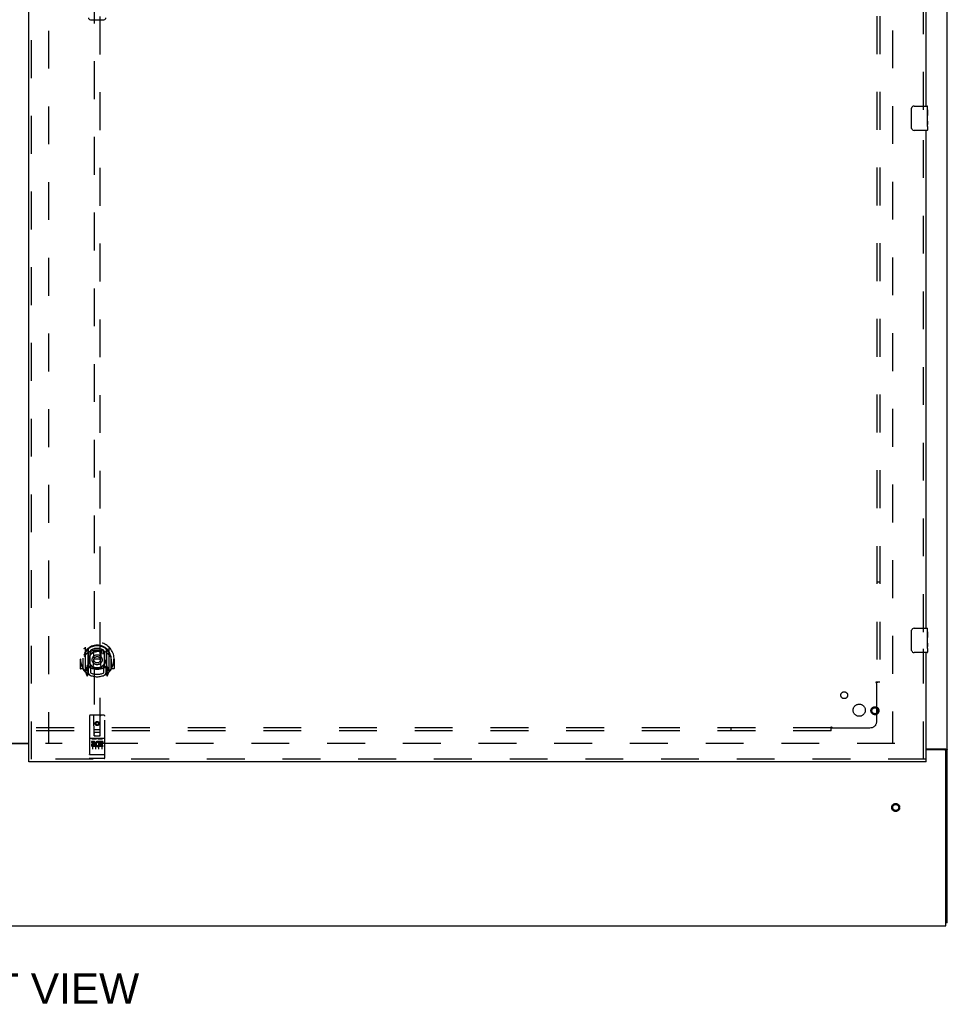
# Model space of a CAD drawing. Header units: inches. Extents: x 0 to 283, y 0 to 183.
# Tile 5 of 116: x 101 to 139, y 47 to 87. Entities that reach past the tile are written whole.
import ezdxf

# ---------------------------------------------------------------- set-up
doc = ezdxf.new("R2010")
doc.units = ezdxf.units.IN
doc.header["$LTSCALE"] = 15.583333
doc.header["$MEASUREMENT"] = 0
doc.linetypes.add('HIDDEN', pattern=[0.2, 0.1, -0.1])
doc.layers.get('0').update_dxf_attribs({"linetype": 'CONTINUOUS'})
for name, color, linetype in [('DEFAULT_2', 8, 'HIDDEN'), ('DIMENSIONS', 7, 'CONTINUOUS'), ('RIGHTHAND_DOOR_ASSEMBLY', 7, 'CONTINUOUS'), ('SUBPANEL', 7, 'CONTINUOUS')]:
    doc.layers.add(name, color=color, linetype=linetype)
doc.styles.get("Standard").update_dxf_attribs({"font": 'arial.ttf'})

msp = doc.modelspace()

# ---------------------------------------------------------------- linework, layer by layer
at = {"color": 7, "linetype": 'Continuous'}
for p, q in [((139.488, 50.037), (139.488, 133.787)), ((101.675, 57.397), (99.8, 57.397)), ((138.613, 57.193), (139.427, 57.193)), ((139.363, 57.162), (138.613, 57.162)), ((139.39, 57.155), (139.488, 57.155)), ((139.425, 49.912), (139.425, 57.099)), ((62.05, 49.912), (139.425, 49.912)), ((139.488, 50.037), (139.425, 50.037))]:
    msp.add_line(p, q, dxfattribs=at)
at = {"color": 3, "linetype": 'Continuous'}
msp.add_line((99.8, 57.427), (101.675, 57.427), dxfattribs=at)
for points in [[(139.332, 57.193), (139.332, 57.191), (139.332, 57.189), (139.332, 57.187), (139.333, 57.186), (139.333, 57.184), (139.334, 57.182), (139.335, 57.181), (139.337, 57.179), (139.338, 57.177), (139.34, 57.176), (139.342, 57.175), (139.344, 57.173), (139.346, 57.172), (139.351, 57.169)], [(139.351, 57.169), (139.353, 57.168), (139.355, 57.166), (139.357, 57.165), (139.359, 57.163), (139.36, 57.162)]]:
    msp.add_lwpolyline(points, dxfattribs=at)
at = {"color": 7, "linetype": 'Continuous'}
for points in [[(139.427, 57.193), (139.429, 57.191), (139.432, 57.19), (139.435, 57.188), (139.438, 57.187), (139.441, 57.185), (139.445, 57.184), (139.449, 57.182), (139.456, 57.179)], [(139.456, 57.179), (139.46, 57.178), (139.464, 57.176), (139.467, 57.175), (139.47, 57.173), (139.473, 57.172), (139.476, 57.17), (139.479, 57.169), (139.481, 57.167), (139.483, 57.166), (139.484, 57.164), (139.486, 57.162), (139.487, 57.161), (139.487, 57.159), (139.488, 57.157), (139.488, 57.155)]]:
    msp.add_lwpolyline(points, dxfattribs=at)
msp.add_arc((139.363, 57.099), 0.0625, 0, 90, dxfattribs=at)
at = {"layer": 'DEFAULT_2', "color": 8, "linetype": 'HIDDEN'}
for p, q in [((102.488, 130.397), (102.488, 57.427)), ((137.238, 130.412), (137.238, 57.412)), ((137.332, 57.412), (102.363, 57.412))]:
    msp.add_line(p, q, dxfattribs=at)
for radius in [0.164, 0.124]:
    msp.add_circle((137.363, 54.782), radius, dxfattribs=at)
at = {"layer": 'RIGHTHAND_DOOR_ASSEMBLY', "color": 3, "linetype": 'Continuous'}
for p, q in [((101.675, 56.766), (101.675, 131.058)), ((138.613, 83.662), (138.613, 104.162)), ((138.613, 62.162), (138.613, 82.662)), ((138.613, 56.766), (138.613, 61.162)), ((138.613, 56.662), (101.675, 56.662))]:
    msp.add_line(p, q, dxfattribs=at)
at = {"layer": 'RIGHTHAND_DOOR_ASSEMBLY', "color": 8, "linetype": 'HIDDEN'}
for p, q in [((101.779, 56.766), (101.779, 131.058)), ((138.509, 83.507), (138.509, 104.317)), ((104.363, 91.741), (104.363, 57.739)), ((104.613, 57.739), (104.613, 91.741)), ((138.509, 62.007), (138.509, 82.817)), ((103.988, 61.367), (103.988, 60.4)), ((104.105, 61.313), (104.105, 60.297)), ((104.113, 61.288), (104.113, 60.285)), ((104.213, 61.249), (104.213, 61.146)), ((104.325, 61.223), (104.355, 60.883)), ((104.65, 61.223), (104.62, 60.883)), ((104.763, 61.146), (104.763, 61.249)), ((104.863, 61.288), (104.863, 60.285)), ((104.87, 61.313), (104.87, 60.297)), ((104.988, 60.4), (104.988, 61.367)), ((138.509, 56.766), (138.509, 61.317)), ((103.803, 60.883), (103.788, 60.883)), ((103.788, 60.883), (103.788, 60.51)), ((103.905, 60.883), (103.92, 60.883)), ((103.905, 60.883), (103.905, 60.495)), ((103.913, 60.93), (103.913, 60.933)), ((103.913, 60.472), (103.913, 60.93)), ((104.205, 60.565), (104.205, 61.196)), ((104.325, 60.539), (104.355, 60.883)), ((104.62, 60.883), (104.355, 60.883)), ((104.651, 60.539), (104.62, 60.883)), ((104.77, 61.196), (104.77, 60.565)), ((105.07, 60.883), (105.055, 60.883)), ((105.063, 60.93), (105.063, 60.933)), ((105.063, 60.472), (105.063, 60.93)), ((105.07, 60.883), (105.07, 60.495)), ((105.188, 60.883), (105.173, 60.883)), ((105.188, 60.883), (105.188, 60.51)), ((103.905, 60.495), (103.803, 60.495)), ((103.905, 60.495), (103.913, 60.51)), ((104.105, 60.554), (104.045, 60.554)), ((104.045, 60.554), (104.045, 60.404)), ((104.083, 60.458), (104.054, 60.412)), ((104.115, 60.517), (104.115, 60.31)), ((104.205, 60.555), (104.133, 60.555)), ((104.201, 60.537), (104.135, 60.537)), ((104.213, 60.585), (104.213, 60.332)), ((104.763, 60.332), (104.763, 60.585)), ((104.843, 60.555), (104.77, 60.555)), ((104.84, 60.537), (104.774, 60.537)), ((104.86, 60.31), (104.86, 60.517)), ((104.93, 60.554), (104.87, 60.554)), ((104.922, 60.412), (104.893, 60.458)), ((104.93, 60.404), (104.93, 60.554)), ((105.062, 60.51), (105.07, 60.495)), ((105.173, 60.495), (105.07, 60.495)), ((103.992, 60.389), (104.062, 60.214)), ((104.045, 60.404), (104.113, 60.404)), ((104.084, 60.294), (104.088, 60.291)), ((104.091, 60.216), (104.105, 60.297)), ((104.183, 60.235), (104.113, 60.344)), ((104.863, 60.344), (104.793, 60.235)), ((104.863, 60.404), (104.93, 60.404)), ((104.87, 60.297), (104.885, 60.216)), ((104.891, 60.293), (104.892, 60.294)), ((104.892, 60.294), (104.892, 60.294)), ((104.892, 60.294), (104.892, 60.294)), ((104.913, 60.214), (104.983, 60.389)), ((104.175, 58.549), (104.175, 56.824)), ((104.77, 58.579), (104.205, 58.579)), ((104.361, 57.739), (104.358, 58.549)), ((104.614, 57.739), (104.618, 58.549)), ((104.8, 56.824), (104.8, 58.549)), ((104.36, 57.989), (104.615, 57.989)), ((104.488, 58.312), (104.425, 58.276)), ((104.425, 58.276), (104.435, 58.27)), ((104.425, 58.276), (104.425, 58.204)), ((104.425, 58.204), (104.435, 58.209)), ((104.425, 58.204), (104.488, 58.167)), ((104.488, 58.3), (104.435, 58.27)), ((104.435, 58.27), (104.435, 58.209)), ((104.435, 58.209), (104.488, 58.179)), ((104.55, 58.276), (104.488, 58.312)), ((104.488, 58.312), (104.488, 58.3)), ((104.54, 58.27), (104.488, 58.3)), ((104.488, 58.179), (104.54, 58.209)), ((104.488, 58.167), (104.55, 58.204)), ((104.488, 58.167), (104.488, 58.179)), ((104.55, 58.276), (104.54, 58.27)), ((104.54, 58.209), (104.54, 58.27)), ((104.55, 58.204), (104.54, 58.209)), ((104.55, 58.204), (104.55, 58.276)), ((104.77, 57.622), (104.205, 57.622)), ((104.277, 57.606), (104.449, 57.606)), ((104.361, 57.739), (104.363, 57.739)), ((104.363, 57.739), (104.613, 57.739)), ((104.573, 57.864), (104.403, 57.864)), ((104.527, 57.606), (104.699, 57.606)), ((104.613, 57.739), (104.614, 57.739)), ((104.343, 57.5), (104.251, 57.5)), ((104.251, 57.5), (104.251, 57.458)), ((104.343, 57.458), (104.251, 57.458)), ((104.3, 57.491), (104.3, 57.185)), ((104.347, 57.414), (104.301, 57.414)), ((104.343, 57.373), (104.315, 57.373)), ((104.407, 57.33), (104.315, 57.33)), ((104.407, 57.287), (104.315, 57.287)), ((104.407, 57.33), (104.407, 57.287)), ((104.425, 57.491), (104.425, 57.185)), ((104.539, 57.335), (104.556, 57.296)), ((104.55, 57.491), (104.55, 57.185)), ((104.564, 57.465), (104.551, 57.446)), ((104.56, 57.49), (104.564, 57.488)), ((104.72, 57.5), (104.564, 57.5)), ((104.564, 57.5), (104.564, 57.488)), ((104.564, 57.465), (104.564, 57.287)), ((104.72, 57.287), (104.564, 57.287)), ((104.72, 57.458), (104.606, 57.458)), ((104.606, 57.458), (104.606, 57.414)), ((104.698, 57.414), (104.606, 57.414)), ((104.698, 57.372), (104.606, 57.372)), ((104.606, 57.372), (104.606, 57.33)), ((104.72, 57.33), (104.606, 57.33)), ((104.675, 57.491), (104.675, 57.185)), ((104.698, 57.414), (104.698, 57.372)), ((104.72, 57.5), (104.72, 57.458)), ((104.72, 57.33), (104.72, 57.287)), ((138.613, 56.766), (101.675, 56.766)), ((104.193, 56.953), (104.192, 56.953)), ((104.194, 56.953), (104.193, 56.953)), ((104.195, 56.953), (104.194, 56.953)), ((104.196, 56.953), (104.195, 56.953)), ((104.195, 56.953), (104.195, 56.953)), ((104.197, 56.953), (104.196, 56.953)), ((104.198, 56.953), (104.197, 56.953)), ((104.199, 56.953), (104.198, 56.953)), ((104.199, 56.952), (104.199, 56.953)), ((104.2, 56.952), (104.199, 56.952)), ((104.201, 56.952), (104.2, 56.952)), ((104.202, 56.952), (104.201, 56.952)), ((104.203, 56.952), (104.202, 56.952)), ((104.204, 56.952), (104.203, 56.952)), ((104.205, 56.952), (104.204, 56.952)), ((104.204, 56.952), (104.204, 56.952)), ((104.771, 56.952), (104.205, 56.952)), ((104.77, 56.794), (104.205, 56.794)), ((104.771, 56.952), (104.772, 56.952)), ((104.772, 56.952), (104.773, 56.952)), ((104.772, 56.952), (104.772, 56.952)), ((104.773, 56.952), (104.774, 56.952)), ((104.774, 56.952), (104.775, 56.952)), ((104.775, 56.952), (104.776, 56.952)), ((104.776, 56.952), (104.777, 56.953)), ((104.777, 56.953), (104.778, 56.953)), ((104.777, 56.953), (104.777, 56.953)), ((104.778, 56.953), (104.779, 56.953)), ((104.779, 56.953), (104.78, 56.953)), ((104.78, 56.953), (104.781, 56.953)), ((104.781, 56.953), (104.782, 56.953)), ((104.781, 56.953), (104.781, 56.953)), ((104.782, 56.953), (104.783, 56.953)), ((104.783, 56.953), (104.784, 56.953)), ((104.784, 56.953), (104.784, 56.953))]:
    msp.add_line(p, q, dxfattribs=at)
at = {"layer": 'RIGHTHAND_DOOR_ASSEMBLY', "color": 7, "linetype": 'Continuous'}
for p, q in [((104.209, 87.219), (104.767, 87.219)), ((138.018, 82.762), (138.018, 83.562)), ((138.118, 83.662), (138.658, 83.662)), ((138.673, 83.083), (138.673, 83.647)), ((138.673, 83.508), (138.666, 83.508)), ((138.666, 83.508), (138.666, 83.277)), ((138.673, 83.34), (138.666, 83.34)), ((138.673, 83.277), (138.666, 83.277)), ((138.673, 83.241), (138.667, 83.241)), ((138.671, 83.11), (138.673, 83.11)), ((138.673, 83.047), (138.666, 83.047)), ((138.666, 83.047), (138.666, 82.91)), ((138.667, 82.879), (138.673, 82.879)), ((138.673, 82.823), (138.673, 83.08)), ((138.673, 82.822), (138.673, 82.677)), ((138.658, 82.662), (138.118, 82.662)), ((138.018, 61.262), (138.018, 62.062)), ((138.118, 62.162), (138.658, 62.162)), ((138.673, 61.583), (138.673, 62.147)), ((138.673, 62.008), (138.666, 62.008)), ((138.666, 62.008), (138.666, 61.777)), ((138.673, 61.84), (138.666, 61.84)), ((138.673, 61.777), (138.666, 61.777)), ((138.673, 61.741), (138.667, 61.741)), ((138.673, 61.547), (138.666, 61.547)), ((138.666, 61.547), (138.666, 61.41)), ((138.667, 61.379), (138.673, 61.379)), ((138.671, 61.61), (138.673, 61.61)), ((138.673, 61.323), (138.673, 61.58)), ((138.673, 61.322), (138.673, 61.177)), ((138.658, 61.162), (138.118, 61.162)), ((101.675, 56.662), (101.675, 56.766)), ((138.613, 56.662), (138.613, 56.766))]:
    msp.add_line(p, q, dxfattribs=at)
for points in [[(138.018, 83.562), (138.018, 83.568), (138.019, 83.574), (138.02, 83.58), (138.021, 83.586), (138.023, 83.592), (138.025, 83.598)], [(138.671, 83.108), (138.669, 83.141), (138.668, 83.153), (138.667, 83.166), (138.666, 83.178), (138.666, 83.191), (138.666, 83.204), (138.666, 83.217), (138.666, 83.229), (138.667, 83.242), (138.668, 83.254), (138.669, 83.266)], [(138.025, 82.726), (138.023, 82.731), (138.021, 82.737), (138.02, 82.743), (138.019, 82.749), (138.018, 82.756), (138.018, 82.762)], [(138.667, 82.874), (138.667, 82.883), (138.666, 82.892), (138.666, 82.901), (138.666, 82.91)], [(138.67, 82.849), (138.669, 82.857), (138.668, 82.865), (138.667, 82.874)], [(138.673, 82.823), (138.673, 82.826), (138.672, 82.831), (138.672, 82.836), (138.67, 82.849)], [(138.673, 83.08), (138.673, 83.088), (138.672, 83.097), (138.671, 83.108)], [(138.018, 62.062), (138.018, 62.068), (138.019, 62.074), (138.02, 62.08), (138.021, 62.086), (138.023, 62.092), (138.025, 62.098)], [(138.671, 61.608), (138.669, 61.641), (138.668, 61.653), (138.667, 61.666), (138.666, 61.678), (138.666, 61.691), (138.666, 61.704), (138.666, 61.717), (138.666, 61.729), (138.667, 61.742), (138.668, 61.754), (138.669, 61.766)], [(138.025, 61.226), (138.023, 61.231), (138.021, 61.237), (138.02, 61.243), (138.019, 61.249), (138.018, 61.256), (138.018, 61.262)], [(138.667, 61.374), (138.667, 61.383), (138.666, 61.392), (138.666, 61.401), (138.666, 61.41)], [(138.67, 61.349), (138.669, 61.357), (138.668, 61.365), (138.667, 61.374)], [(138.673, 61.323), (138.673, 61.326), (138.672, 61.331), (138.672, 61.336), (138.67, 61.349)], [(138.673, 61.58), (138.673, 61.588), (138.672, 61.597), (138.671, 61.608)]]:
    msp.add_lwpolyline(points, dxfattribs=at)
at = {"layer": 'RIGHTHAND_DOOR_ASSEMBLY', "color": 8, "linetype": 'HIDDEN'}
for points in [[(103.942, 61.322), (103.943, 61.323), (103.944, 61.324), (103.945, 61.325), (103.945, 61.325), (103.946, 61.326), (103.947, 61.327), (103.947, 61.328), (103.948, 61.329), (103.949, 61.329), (103.95, 61.33), (103.95, 61.331), (103.951, 61.332), (103.952, 61.332), (103.953, 61.333), (103.954, 61.334), (103.954, 61.334), (103.955, 61.335), (103.956, 61.336), (103.957, 61.336), (103.958, 61.337), (103.959, 61.337), (103.959, 61.338), (103.96, 61.339), (103.961, 61.339), (103.962, 61.34), (103.963, 61.34), (103.964, 61.341), (103.965, 61.341), (103.966, 61.342), (103.967, 61.342), (103.967, 61.343), (103.968, 61.343), (103.969, 61.344), (103.97, 61.344)], [(104.3, 61.24), (104.305, 61.242), (104.311, 61.243), (104.316, 61.244), (104.322, 61.246), (104.327, 61.247), (104.332, 61.248), (104.338, 61.25), (104.343, 61.251), (104.349, 61.252), (104.354, 61.253), (104.36, 61.254), (104.365, 61.255), (104.371, 61.256), (104.376, 61.257), (104.382, 61.258), (104.387, 61.259), (104.393, 61.259), (104.399, 61.26), (104.404, 61.261), (104.41, 61.261), (104.415, 61.262), (104.421, 61.263), (104.426, 61.263), (104.432, 61.264), (104.437, 61.264), (104.443, 61.264), (104.449, 61.265), (104.454, 61.265), (104.46, 61.265), (104.465, 61.265), (104.471, 61.266), (104.477, 61.266), (104.482, 61.266), (104.488, 61.266), (104.493, 61.266), (104.499, 61.266), (104.505, 61.266), (104.51, 61.265), (104.516, 61.265), (104.521, 61.265), (104.527, 61.265), (104.533, 61.264), (104.538, 61.264), (104.544, 61.264), (104.549, 61.263), (104.555, 61.263), (104.56, 61.262), (104.566, 61.261), (104.572, 61.261), (104.577, 61.26), (104.583, 61.259), (104.588, 61.259), (104.594, 61.258), (104.599, 61.257), (104.605, 61.256), (104.61, 61.255), (104.616, 61.254), (104.621, 61.253), (104.627, 61.252), (104.632, 61.251), (104.638, 61.25), (104.643, 61.248), (104.649, 61.247), (104.654, 61.246), (104.66, 61.244), (104.665, 61.243), (104.67, 61.242), (104.676, 61.24)], [(105.005, 61.344), (105.006, 61.344), (105.007, 61.343), (105.008, 61.343), (105.009, 61.342), (105.01, 61.342), (105.011, 61.341), (105.012, 61.341), (105.013, 61.34), (105.014, 61.34), (105.014, 61.339), (105.015, 61.339), (105.016, 61.338), (105.017, 61.337), (105.018, 61.337), (105.019, 61.336), (105.02, 61.336), (105.02, 61.335), (105.021, 61.334), (105.022, 61.334), (105.023, 61.333), (105.024, 61.332), (105.024, 61.332), (105.025, 61.331), (105.026, 61.33), (105.027, 61.329), (105.027, 61.329), (105.028, 61.328), (105.029, 61.327), (105.03, 61.326), (105.03, 61.325), (105.031, 61.325), (105.032, 61.324), (105.033, 61.323), (105.033, 61.322)], [(104.033, 61.098), (104.032, 61.097), (104.03, 61.096), (104.029, 61.094), (104.027, 61.093), (104.026, 61.091), (104.024, 61.09), (104.022, 61.088), (104.021, 61.086), (104.019, 61.085), (104.017, 61.083), (104.015, 61.081), (104.013, 61.079), (104.011, 61.077), (104.01, 61.074), (104.008, 61.072), (104.006, 61.07), (104.003, 61.067), (104.001, 61.065), (103.999, 61.062), (103.997, 61.059), (103.995, 61.057), (103.993, 61.054), (103.99, 61.05), (103.988, 61.047), (103.986, 61.044), (103.983, 61.04), (103.981, 61.037), (103.978, 61.033), (103.976, 61.029), (103.973, 61.025), (103.97, 61.021), (103.967, 61.017), (103.964, 61.012), (103.961, 61.007), (103.958, 61.002), (103.955, 60.997)], [(105.02, 60.997), (105.017, 61.002), (105.014, 61.007), (105.011, 61.012), (105.008, 61.016), (105.006, 61.021), (105.003, 61.025), (105, 61.029), (104.998, 61.033), (104.995, 61.037), (104.992, 61.04), (104.99, 61.044), (104.988, 61.047), (104.985, 61.05), (104.983, 61.054), (104.981, 61.057), (104.979, 61.059), (104.976, 61.062), (104.974, 61.065), (104.972, 61.067), (104.97, 61.07), (104.968, 61.072), (104.966, 61.074), (104.964, 61.077), (104.962, 61.079), (104.96, 61.081), (104.959, 61.083), (104.957, 61.085), (104.955, 61.086), (104.953, 61.088), (104.952, 61.09), (104.95, 61.091), (104.948, 61.093), (104.947, 61.094), (104.945, 61.096), (104.944, 61.097), (104.942, 61.098)], [(103.97, 60.423), (103.969, 60.423), (103.968, 60.424), (103.967, 60.424), (103.967, 60.424), (103.966, 60.425), (103.965, 60.425), (103.964, 60.426), (103.963, 60.426), (103.962, 60.427), (103.961, 60.428), (103.96, 60.428), (103.959, 60.429), (103.959, 60.429), (103.958, 60.43), (103.957, 60.43), (103.956, 60.431), (103.955, 60.432), (103.954, 60.432), (103.954, 60.433), (103.953, 60.434), (103.952, 60.434), (103.951, 60.435), (103.95, 60.436), (103.95, 60.437), (103.949, 60.437), (103.948, 60.438), (103.947, 60.439), (103.947, 60.44), (103.946, 60.44), (103.945, 60.441), (103.945, 60.442), (103.944, 60.443), (103.943, 60.444), (103.942, 60.445)], [(105.033, 60.445), (105.033, 60.444), (105.032, 60.443), (105.031, 60.442), (105.03, 60.441), (105.03, 60.44), (105.029, 60.44), (105.028, 60.439), (105.027, 60.438), (105.027, 60.437), (105.026, 60.437), (105.025, 60.436), (105.024, 60.435), (105.024, 60.434), (105.023, 60.434), (105.022, 60.433), (105.021, 60.432), (105.02, 60.432), (105.02, 60.431), (105.019, 60.43), (105.018, 60.43), (105.017, 60.429), (105.016, 60.429), (105.015, 60.428), (105.014, 60.428), (105.014, 60.427), (105.013, 60.426), (105.012, 60.426), (105.011, 60.425), (105.01, 60.425), (105.009, 60.424), (105.008, 60.424), (105.007, 60.424), (105.006, 60.423), (105.005, 60.423)], [(104.27, 57.605), (104.27, 57.605), (104.27, 57.605), (104.271, 57.605), (104.271, 57.605), (104.271, 57.605), (104.271, 57.605), (104.271, 57.605), (104.271, 57.605), (104.271, 57.606), (104.271, 57.606), (104.271, 57.606), (104.271, 57.606), (104.272, 57.606), (104.272, 57.606), (104.272, 57.606), (104.272, 57.606), (104.272, 57.606), (104.272, 57.606), (104.272, 57.606), (104.272, 57.606), (104.273, 57.606), (104.273, 57.606), (104.273, 57.606), (104.273, 57.606), (104.273, 57.606), (104.273, 57.606), (104.273, 57.606), (104.274, 57.606), (104.274, 57.606), (104.274, 57.606), (104.274, 57.606), (104.274, 57.606), (104.274, 57.606), (104.275, 57.606), (104.275, 57.606), (104.275, 57.606), (104.275, 57.606), (104.275, 57.606), (104.275, 57.606), (104.276, 57.606), (104.276, 57.606), (104.276, 57.606), (104.276, 57.606), (104.276, 57.606), (104.277, 57.606)], [(104.449, 57.606), (104.449, 57.606), (104.449, 57.606), (104.449, 57.606), (104.45, 57.606), (104.45, 57.606), (104.45, 57.606), (104.45, 57.606), (104.45, 57.606), (104.451, 57.606), (104.451, 57.606), (104.451, 57.606), (104.451, 57.606), (104.451, 57.606), (104.451, 57.606), (104.452, 57.606), (104.452, 57.606), (104.452, 57.606), (104.452, 57.606), (104.452, 57.606), (104.452, 57.606), (104.452, 57.606), (104.453, 57.606), (104.453, 57.606), (104.453, 57.606), (104.453, 57.606), (104.453, 57.606), (104.453, 57.606), (104.453, 57.606), (104.454, 57.606), (104.454, 57.606), (104.454, 57.606), (104.454, 57.606), (104.454, 57.606), (104.454, 57.606), (104.454, 57.606), (104.454, 57.606), (104.454, 57.606), (104.455, 57.605), (104.455, 57.605), (104.455, 57.605), (104.455, 57.605), (104.455, 57.605), (104.455, 57.605), (104.455, 57.605), (104.455, 57.605), (104.455, 57.605)], [(104.52, 57.605), (104.52, 57.605), (104.52, 57.605), (104.521, 57.605), (104.521, 57.605), (104.521, 57.605), (104.521, 57.605), (104.521, 57.605), (104.521, 57.605), (104.521, 57.606), (104.521, 57.606), (104.521, 57.606), (104.521, 57.606), (104.522, 57.606), (104.522, 57.606), (104.522, 57.606), (104.522, 57.606), (104.522, 57.606), (104.522, 57.606), (104.522, 57.606), (104.522, 57.606), (104.523, 57.606), (104.523, 57.606), (104.523, 57.606), (104.523, 57.606), (104.523, 57.606), (104.523, 57.606), (104.523, 57.606), (104.524, 57.606), (104.524, 57.606), (104.524, 57.606), (104.524, 57.606), (104.524, 57.606), (104.524, 57.606), (104.525, 57.606), (104.525, 57.606), (104.525, 57.606), (104.525, 57.606), (104.525, 57.606), (104.525, 57.606), (104.526, 57.606), (104.526, 57.606), (104.526, 57.606), (104.526, 57.606), (104.526, 57.606), (104.527, 57.606)], [(104.699, 57.606), (104.699, 57.606), (104.699, 57.606), (104.699, 57.606), (104.7, 57.606), (104.7, 57.606), (104.7, 57.606), (104.7, 57.606), (104.7, 57.606), (104.701, 57.606), (104.701, 57.606), (104.701, 57.606), (104.701, 57.606), (104.701, 57.606), (104.701, 57.606), (104.702, 57.606), (104.702, 57.606), (104.702, 57.606), (104.702, 57.606), (104.702, 57.606), (104.702, 57.606), (104.702, 57.606), (104.703, 57.606), (104.703, 57.606), (104.703, 57.606), (104.703, 57.606), (104.703, 57.606), (104.703, 57.606), (104.703, 57.606), (104.704, 57.606), (104.704, 57.606), (104.704, 57.606), (104.704, 57.606), (104.704, 57.606), (104.704, 57.606), (104.704, 57.606), (104.704, 57.606), (104.704, 57.606), (104.705, 57.605), (104.705, 57.605), (104.705, 57.605), (104.705, 57.605), (104.705, 57.605), (104.705, 57.605), (104.705, 57.605), (104.705, 57.605), (104.705, 57.605)], [(104.192, 56.953), (104.192, 56.953), (104.191, 56.953), (104.191, 56.953), (104.19, 56.953), (104.19, 56.953), (104.19, 56.953), (104.189, 56.953), (104.189, 56.954), (104.189, 56.954), (104.188, 56.954), (104.188, 56.954), (104.188, 56.954), (104.187, 56.954), (104.187, 56.954), (104.187, 56.954), (104.186, 56.954), (104.186, 56.954), (104.186, 56.954), (104.185, 56.954), (104.185, 56.954), (104.185, 56.954), (104.184, 56.954), (104.184, 56.955), (104.184, 56.955), (104.184, 56.955), (104.183, 56.955), (104.183, 56.955), (104.183, 56.955), (104.182, 56.955), (104.182, 56.955), (104.182, 56.955), (104.182, 56.955), (104.181, 56.955), (104.181, 56.955), (104.181, 56.955), (104.181, 56.956), (104.18, 56.956), (104.18, 56.956), (104.18, 56.956), (104.18, 56.956), (104.179, 56.956), (104.179, 56.956), (104.179, 56.956), (104.179, 56.956), (104.179, 56.956), (104.178, 56.956), (104.178, 56.957), (104.178, 56.957), (104.178, 56.957), (104.178, 56.957), (104.178, 56.957), (104.177, 56.957), (104.177, 56.957), (104.177, 56.957), (104.177, 56.957), (104.177, 56.957), (104.177, 56.958), (104.177, 56.958), (104.176, 56.958), (104.176, 56.958), (104.176, 56.958), (104.176, 56.958), (104.176, 56.958), (104.176, 56.958), (104.176, 56.958), (104.176, 56.958), (104.176, 56.959), (104.176, 56.959), (104.176, 56.959), (104.176, 56.959), (104.175, 56.959), (104.175, 56.959), (104.175, 56.959), (104.175, 56.959), (104.175, 56.959), (104.175, 56.959), (104.175, 56.96), (104.175, 56.96), (104.175, 56.96)], [(104.784, 56.953), (104.785, 56.953), (104.785, 56.953), (104.786, 56.953), (104.786, 56.953), (104.786, 56.953), (104.787, 56.954), (104.787, 56.954), (104.787, 56.954), (104.788, 56.954), (104.788, 56.954), (104.788, 56.954), (104.789, 56.954), (104.789, 56.954), (104.789, 56.954), (104.79, 56.954), (104.79, 56.954), (104.79, 56.954), (104.791, 56.954), (104.791, 56.954), (104.791, 56.954), (104.792, 56.955), (104.792, 56.955), (104.792, 56.955), (104.792, 56.955), (104.793, 56.955), (104.793, 56.955), (104.793, 56.955), (104.793, 56.955), (104.794, 56.955), (104.794, 56.955), (104.794, 56.955), (104.795, 56.955), (104.795, 56.955), (104.795, 56.956), (104.795, 56.956), (104.795, 56.956), (104.796, 56.956), (104.796, 56.956), (104.796, 56.956), (104.796, 56.956), (104.797, 56.956), (104.797, 56.956), (104.797, 56.956), (104.797, 56.956), (104.797, 56.957), (104.798, 56.957), (104.798, 56.957), (104.798, 56.957), (104.798, 56.957), (104.798, 56.957), (104.798, 56.957), (104.798, 56.957), (104.799, 56.957), (104.799, 56.957), (104.799, 56.958), (104.799, 56.958), (104.799, 56.958), (104.799, 56.958), (104.799, 56.958), (104.799, 56.958), (104.8, 56.958), (104.8, 56.958), (104.8, 56.958), (104.8, 56.958), (104.8, 56.959), (104.8, 56.959), (104.8, 56.959), (104.8, 56.959), (104.8, 56.959), (104.8, 56.959), (104.8, 56.959), (104.8, 56.959), (104.8, 56.959), (104.8, 56.959), (104.8, 56.96), (104.8, 56.96), (104.8, 56.96)]]:
    msp.add_lwpolyline(points, dxfattribs=at)
for centre, radius in [((104.488, 60.865), 0.35), ((104.488, 60.865), 0.335), ((104.488, 60.865), 0.205), ((104.488, 60.865), 0.133), ((136.509, 58.766), 0.164), ((136.509, 58.766), 0.124), ((104.488, 58.239), 0.085), ((104.488, 58.239), 0.0845)]:
    msp.add_circle(centre, radius, dxfattribs=at)
at = {"layer": 'RIGHTHAND_DOOR_ASSEMBLY', "color": 7, "linetype": 'Continuous'}
for centre, radius, start, end in [((104.209, 87.298), 0.0787, 181, 270), ((104.767, 87.298), 0.0787, 270, 359), ((138.118, 83.562), 0.1, 90, 158.7946), ((138.658, 83.647), 0.015, 0, 90), ((138.118, 82.762), 0.1, 201.1999, 270), ((138.658, 82.677), 0.015, 270, 360), ((138.118, 62.062), 0.1, 90, 158.7946), ((138.658, 62.147), 0.015, 0, 90), ((138.118, 61.262), 0.1, 201.1999, 270), ((138.658, 61.177), 0.015, 270, 360)]:
    msp.add_arc(centre, radius, start, end, dxfattribs=at)
at = {"layer": 'RIGHTHAND_DOOR_ASSEMBLY', "color": 8, "linetype": 'HIDDEN'}
for centre, radius, start, end in [((104.488, 60.883), 0.7, 305.5126, 234.4874), ((104.488, 60.881), 0.583, 0.2464, 179.7536), ((104.488, 60.855), 0.58, 7.6622, 172.3378), ((104.003, 61.367), 0.015, 135.0748, 180), ((104.488, 60.566), 0.7, 49.529, 130.471), ((104.12, 61.313), 0.015, 130.3587, 180), ((104.133, 61.288), 0.02, 129.3378, 179.9984), ((104.488, 60.855), 0.48, 55.0461, 124.9539), ((104.305, 61.221), 0.02, 5.0796, 105.5752), ((104.67, 61.221), 0.02, 74.4248, 174.9204), ((104.843, 61.288), 0.02, 0, 50.6594), ((104.855, 61.313), 0.015, 0, 49.6413), ((104.973, 61.367), 0.015, 0, 44.9252), ((104.488, 60.883), 0.685, 180, 213.0115), ((103.933, 60.93), 0.02, 172.3378, 180), ((104.22, 61.196), 0.015, 112.9863, 180), ((104.243, 61.146), 0.03, 180, 311.1261), ((104.488, 60.865), 0.343, 48.8739, 131.1261), ((104.733, 61.146), 0.03, 228.8739, 360), ((104.755, 61.196), 0.015, 0, 67.0137), ((104.488, 60.883), 0.685, 326.9885, 360), ((105.043, 60.93), 0.02, 0, 7.6622), ((103.803, 60.51), 0.015, 180, 270), ((103.933, 60.472), 0.02, 180, 215.2961), ((104.488, 60.865), 0.7, 215.2961, 324.7039), ((104.058, 60.409), 0.005, 147.3208, 270), ((104.488, 61.196), 0.7, 233.2319, 306.7681), ((103.925, 60.559), 0.188, 327.3208, 360), ((104.133, 60.535), 0.02, 90, 180), ((104.135, 60.517), 0.02, 90, 180), ((104.201, 60.517), 0.02, 66.536, 90), ((104.22, 60.565), 0.015, 180, 247.0137), ((104.488, 61.178), 0.7, 246.536, 293.464), ((104.243, 60.585), 0.03, 48.8739, 180), ((104.488, 60.865), 0.343, 228.8739, 311.1261), ((104.305, 60.541), 0.02, 254.3869, 354.9204), ((104.671, 60.541), 0.02, 185.0796, 285.6131), ((104.733, 60.585), 0.03, 0, 131.1261), ((104.755, 60.565), 0.015, 292.9863, 360), ((104.774, 60.517), 0.02, 90, 113.464), ((104.84, 60.517), 0.02, 0, 90), ((104.843, 60.535), 0.02, 0, 90), ((105.051, 60.559), 0.188, 180, 212.6792), ((104.918, 60.409), 0.005, 270, 32.6792), ((105.043, 60.472), 0.02, 324.7039, 360), ((105.173, 60.51), 0.015, 270, 360), ((104.003, 60.4), 0.015, 180, 224.9252), ((104.076, 60.219), 0.015, 201.8041, 350), ((104.093, 60.33), 0.02, 234.4874, 360), ((104.095, 60.31), 0.02, 234.7457, 360), ((104.133, 60.285), 0.02, 180, 238.5295), ((104.488, 60.865), 0.6, 242.7204, 297.2796), ((104.843, 60.285), 0.02, 301.4688, 359.9992), ((104.88, 60.31), 0.02, 180, 305.2543), ((104.883, 60.33), 0.02, 180, 305.5126), ((104.899, 60.219), 0.015, 190, 338.1959), ((104.973, 60.4), 0.015, 315.0748, 360), ((104.205, 58.549), 0.03, 90, 180), ((104.328, 58.549), 0.03, 0, 90), ((104.648, 58.549), 0.03, 90, 180), ((104.77, 58.549), 0.03, 0, 90), ((104.205, 57.652), 0.03, 180, 270), ((104.403, 57.824), 0.04, 90, 180), ((104.403, 57.779), 0.04, 180, 270), ((104.573, 57.824), 0.04, 0, 90), ((104.573, 57.779), 0.04, 270, 360), ((104.77, 57.652), 0.03, 270, 360), ((104.315, 57.351), 0.0644, 102.2995, 270.0775), ((104.315, 57.351), 0.0219, 89.9011, 270), ((104.343, 57.437), 0.0635, 270, 90), ((104.343, 57.436), 0.0219, 280.307, 90), ((104.514, 57.394), 0.107, 64.2636, 293.4027), ((104.514, 57.394), 0.0639, 54.8895, 293.4026), ((104.205, 56.824), 0.03, 180, 270), ((104.77, 56.824), 0.03, 270, 360)]:
    msp.add_arc(centre, radius, start, end, dxfattribs=at)
at = {"layer": 'RIGHTHAND_DOOR_ASSEMBLY', "color": 7, "linetype": 'Continuous'}
for centre in [(138.41, 83.246), (138.41, 61.746)]:
    msp.add_ellipse(centre, major_axis=(0.263, 0), ratio=0.432808, start_param=0, end_param=0.179988, dxfattribs=at)
at = {"layer": 'SUBPANEL', "color": 8, "linetype": 'HIDDEN'}
for p, q in [((136.582, 127.881), (136.582, 59.943)), ((136.707, 127.881), (136.707, 59.943)), ((136.582, 64.068), (136.707, 64.068)), ((136.62, 59.943), (136.541, 59.943)), ((136.582, 58.318), (136.582, 59.908)), ((136.707, 59.943), (136.62, 59.943)), ((134.707, 58.068), (66.769, 58.068)), ((130.582, 58.068), (130.582, 57.943)), ((134.707, 58.03), (134.707, 58.109)), ((134.707, 57.943), (134.707, 58.03)), ((134.724, 58.049), (134.731, 58.057)), ((134.742, 58.068), (136.332, 58.068)), ((134.707, 57.943), (66.769, 57.943))]:
    msp.add_line(p, q, dxfattribs=at)
for points in [[(136.541, 59.943), (136.541, 59.941), (136.542, 59.939), (136.543, 59.937), (136.544, 59.936), (136.546, 59.934), (136.547, 59.932), (136.549, 59.931), (136.55, 59.929), (136.552, 59.928), (136.554, 59.926), (136.556, 59.925), (136.558, 59.923), (136.56, 59.922), (136.563, 59.92)], [(136.563, 59.92), (136.568, 59.917), (136.57, 59.916), (136.573, 59.914), (136.575, 59.913), (136.578, 59.911), (136.58, 59.909), (136.582, 59.908)], [(136.595, 59.921), (136.593, 59.919), (136.591, 59.917), (136.589, 59.915), (136.587, 59.913), (136.585, 59.911), (136.583, 59.909), (136.582, 59.908)], [(136.62, 59.943), (136.618, 59.941), (136.615, 59.94), (136.613, 59.938), (136.611, 59.936), (136.609, 59.934), (136.607, 59.933), (136.605, 59.931), (136.604, 59.929), (136.602, 59.928), (136.6, 59.926), (136.595, 59.921)], [(134.707, 58.109), (134.709, 58.108), (134.71, 58.107), (134.712, 58.106), (134.714, 58.105), (134.716, 58.104), (134.717, 58.103), (134.719, 58.101), (134.721, 58.099), (134.722, 58.098), (134.724, 58.096), (134.725, 58.094), (134.726, 58.091), (134.728, 58.089), (134.729, 58.087), (134.732, 58.082)], [(134.707, 58.03), (134.708, 58.032), (134.71, 58.034), (134.712, 58.037), (134.714, 58.039), (134.715, 58.041), (134.717, 58.043), (134.719, 58.044), (134.72, 58.046), (134.722, 58.048), (134.724, 58.049)], [(134.731, 58.057), (134.733, 58.059), (134.735, 58.061), (134.737, 58.063), (134.739, 58.065), (134.74, 58.066), (134.742, 58.068)], [(134.732, 58.082), (134.734, 58.079), (134.736, 58.077), (134.737, 58.074), (134.739, 58.072), (134.74, 58.07), (134.742, 58.068)]]:
    msp.add_lwpolyline(points, dxfattribs=at)
for centre, radius in [((135.244, 59.406), 0.141), ((135.863, 58.787), 0.25)]:
    msp.add_circle(centre, radius, dxfattribs=at)
msp.add_arc((136.332, 58.318), 0.25, 270, 360, dxfattribs=at)

# ---------------------------------------------------------------- texts
at = {"layer": 'DIMENSIONS', "color": 2, "linetype": 'Continuous', "insert": (100.737, 47.95), "char_height": 1.25, "width": 10.93866, "attachment_point": 2, "line_spacing_factor": 0.9}
msp.add_mtext('FRONT VIEW', dxfattribs=at)

doc.saveas('drawing.dxf')
